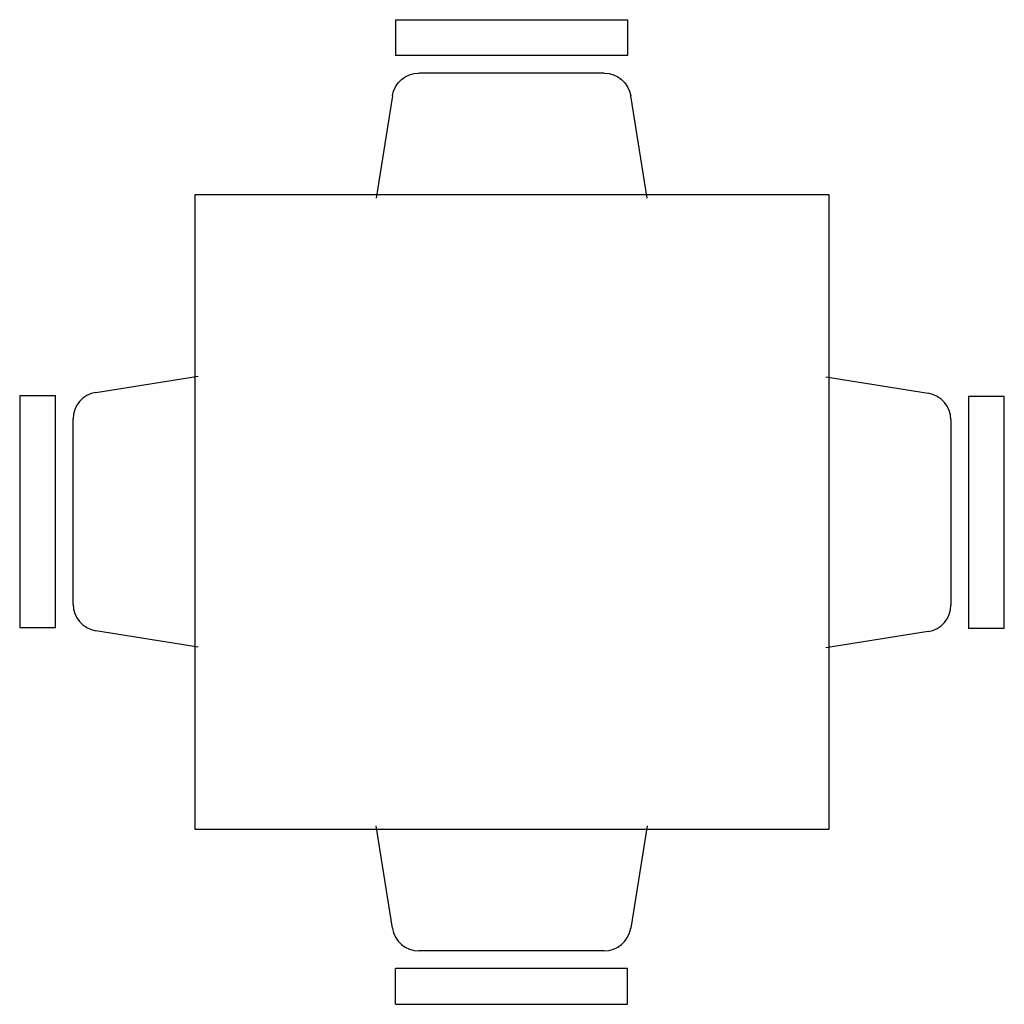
# Model space of a CAD drawing. Extents: x -0.28 to 1.28, y -0.28 to 1.28.
import ezdxf

# ---------------------------------------------------------------- set-up
doc = ezdxf.new("R2010")
doc.units = 0
doc.header["$MEASUREMENT"] = 0
doc.layers.get('0').update_dxf_attribs({"linetype": 'CONTINUOUS'})

# ---------------------------------------------------------------- blocks, each defined once
blk = doc.blocks.new('SILLA04')
for p, q in [((-0.1885, -0.1565), (-0.2144, 0.0049)), ((0.213, 0.0049), (0.1872, -0.1565)), ((0.1455, -0.192), (-0.1469, -0.192)), ((0.1821, -0.2201), (-0.1835, -0.2201)), ((-0.1835, -0.2764), (-0.1835, -0.2201)), ((0.1821, -0.2764), (0.1821, -0.2201)), ((-0.1835, -0.2764), (0.1821, -0.2764))]:
    blk.add_line(p, q)
for centre, start, end in [((-0.1469, -0.1498), 189.1102, 270), ((0.1455, -0.1498), 270, 350.8898)]:
    blk.add_arc(centre, 0.0422, start, end)

msp = doc.modelspace()

# ---------------------------------------------------------------- linework, layer by layer
msp.add_lwpolyline([(0, 0), (1, 0), (1, 1), (0, 1)], close=True)

# ---------------------------------------------------------------- block references
at = {"xscale": -1, "rotation": 180}
msp.add_blockref('SILLA04', (0.5, 1), dxfattribs=at)
for p, rotation in [((0, 0.5), 270), ((1, 0.5), 90)]:
    msp.add_blockref('SILLA04', p, dxfattribs=dict(rotation=rotation))
msp.add_blockref('SILLA04', (0.5, 0))

doc.saveas('drawing.dxf')
